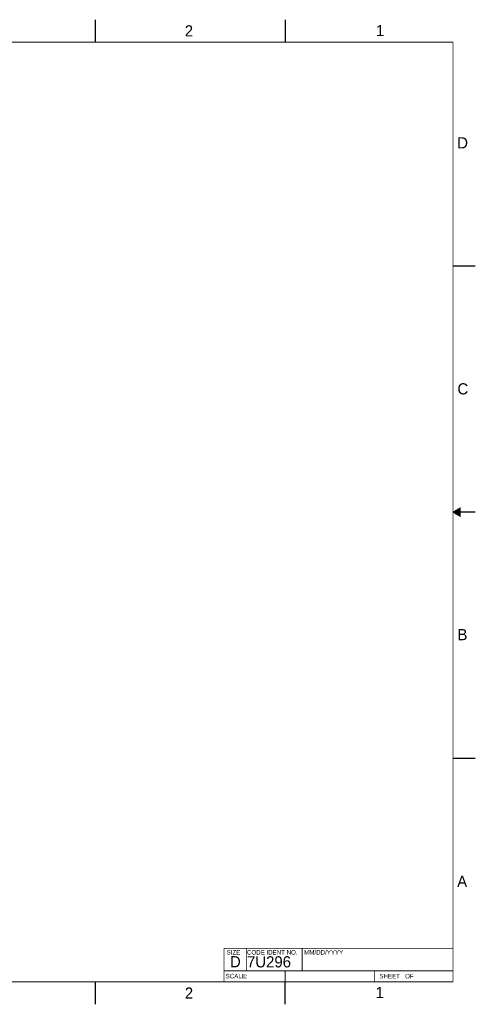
# Model space of a CAD drawing. Header units: inches. Extents: x 0 to 34, y 0 to 22.
# Tile 20 of 20: x 23.8 to 34, y 0 to 22. Entities that reach past the tile are written whole.
import ezdxf

# ---------------------------------------------------------------- set-up
doc = ezdxf.new("R2010")
doc.units = ezdxf.units.IN
doc.header["$LTSCALE"] = 1.87
doc.header["$MEASUREMENT"] = 0
doc.layers.get('0').update_dxf_attribs({"linetype": 'CONTINUOUS'})
doc.styles.add('TEXTSTYLE_2', font='txt')
doc.styles.add('TEXTSTYLE_3', font='txt', dxfattribs={"width": 0.9})

msp = doc.modelspace()

# ---------------------------------------------------------------- linework, layer by layer
at = {"color": 2, "linetype": 'CONTINUOUS'}
for p, q in [((25.5, 22), (25.5, 21.5)), ((29.75, 22), (29.75, 21.5)), ((33.5, 16.5), (34, 16.5)), ((34, 11), (33.5, 11)), ((33.5173, 11.01), (33.6697, 11.01)), ((33.5347, 11.02), (33.6697, 11.02)), ((33.552, 11.03), (33.6697, 11.03)), ((33.5693, 11.04), (33.6697, 11.04)), ((33.5866, 11.05), (33.6697, 11.05)), ((33.6039, 11.06), (33.6697, 11.06)), ((33.6213, 11.07), (33.6697, 11.07)), ((33.6386, 11.08), (33.6697, 11.08)), ((33.6559, 11.09), (33.6697, 11.09)), ((33.5173, 10.99), (33.6697, 10.99)), ((33.5347, 10.98), (33.6697, 10.98)), ((33.552, 10.97), (33.6697, 10.97)), ((33.5693, 10.96), (33.6697, 10.96)), ((33.5866, 10.95), (33.6697, 10.95)), ((33.6039, 10.94), (33.6697, 10.94)), ((33.6213, 10.93), (33.6697, 10.93)), ((33.6386, 10.92), (33.6697, 10.92)), ((33.6559, 10.91), (33.6697, 10.91)), ((33.5, 5.5), (34, 5.5)), ((25.5, 0.5), (25.5, 0)), ((29.75, 0), (29.75, 0.5))]:
    msp.add_line(p, q, dxfattribs=at)
at = {"color": 7, "linetype": 'CONTINUOUS', "const_width": 0.02}
for points in [[(33.5, 21.5), (0.5, 21.5)], [(33.5, 0.5), (33.5, 21.5)], [(28.38, 1.25), (33.5, 1.25)], [(28.38, 1.25), (28.38, 0.5)], [(0.5, 0.5), (33.5, 0.5)]]:
    msp.add_lwpolyline(points, dxfattribs=at)
at = {"color": 2, "linetype": 'CONTINUOUS', "const_width": 0.02}
for points in [[(28.88, 0.75), (28.88, 1.25)], [(30.13, 0.75), (30.13, 1.25)], [(28.38, 0.75), (33.5, 0.75)], [(29.7459, 0.75), (29.7459, 0.5)], [(31.75, 0.75), (31.75, 0.5)]]:
    msp.add_lwpolyline(points, dxfattribs=at)

# ---------------------------------------------------------------- texts
at = {"color": 2, "linetype": 'CONTINUOUS', "attachment_point": 1, "line_spacing_factor": 0.9}
for s, insert, char_height, width, style in [('2', (27.5025, 21.8762), 0.25, 0.25, 'TEXTSTYLE_2'), ('1', (31.7781, 21.8826), 0.25, 0.25, 'TEXTSTYLE_2'), ('D', (33.5947, 19.3736), 0.25, 0.25, 'TEXTSTYLE_2'), ('C', (33.6004, 13.8767), 0.25, 0.25, 'TEXTSTYLE_2'), ('B', (33.6006, 8.3845), 0.25, 0.25, 'TEXTSTYLE_2'), ('A', (33.5939, 2.8728), 0.25, 0.25, 'TEXTSTYLE_2'), ('SIZE', (28.4379, 1.2118), 0.1, 0.4, 'TEXTSTYLE_2'), ('CODE IDENT NO.', (28.8949, 1.2115), 0.1, 1.26, 'TEXTSTYLE_3'), ('MM/DD/YYYY', (30.1721, 1.2121), 0.1, 1, 'TEXTSTYLE_2'), ('SCALE:', (28.4164, 0.6806), 0.1, 0.6, 'TEXTSTYLE_2'), ('SHEET   OF', (31.8549, 0.6795), 0.1, 1, 'TEXTSTYLE_2'), ('2', (27.5035, 0.3763), 0.25, 0.25, 'TEXTSTYLE_2'), ('1', (31.7706, 0.389), 0.25, 0.25, 'TEXTSTYLE_2')]:
    msp.add_mtext(s, dxfattribs=dict(at, insert=insert, char_height=char_height, width=width, style=style))
at = {"color": 7, "linetype": 'CONTINUOUS', "char_height": 0.25, "attachment_point": 1, "line_spacing_factor": 0.9, "style": 'TEXTSTYLE_2'}
for s, insert, width in [('D  ', (28.5128, 1.0764), 0.75), ('7U296', (28.8928, 1.0745), 1.25)]:
    msp.add_mtext(s, dxfattribs=dict(at, insert=insert, width=width))

doc.saveas('drawing.dxf')
